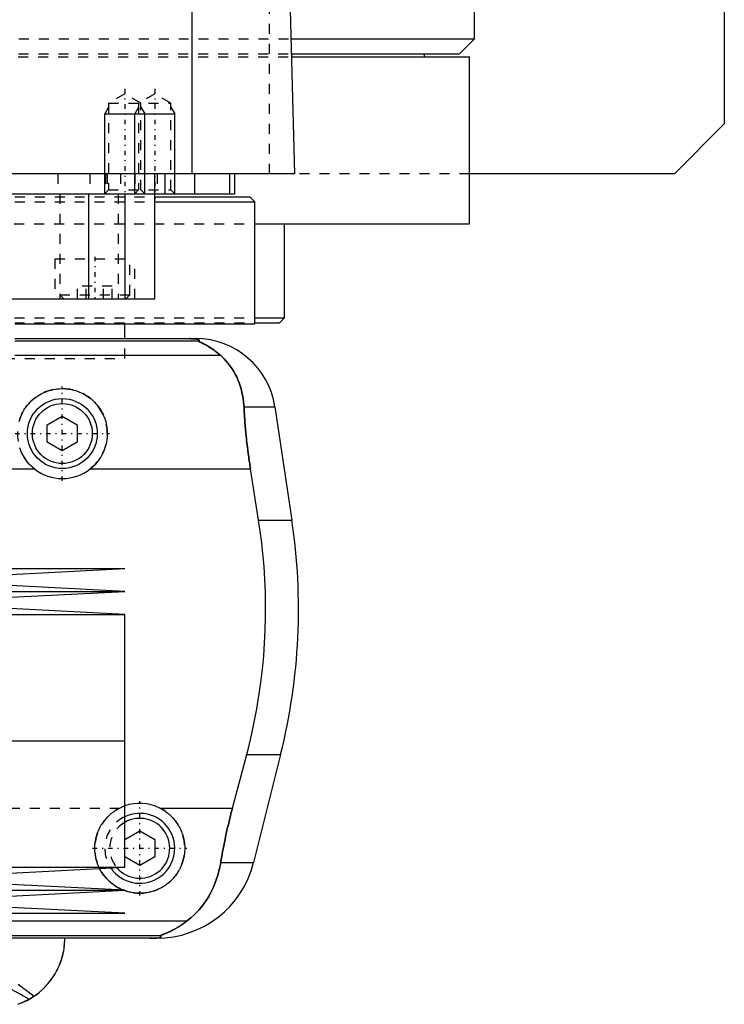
# Model space of a CAD drawing. Extents: x -105 to 105, y -144 to 599.
# Tile 6 of 11: x 34 to 105, y -67 to 32. Entities that reach past the tile are written whole.
import ezdxf

# ---------------------------------------------------------------- set-up
doc = ezdxf.new("R2010")
doc.units = 0
doc.linetypes.add('CENTER', pattern=[1.5, 0.45, -0.5, 0.05, -0.5])
doc.linetypes.add('DASHED', pattern=[2, 1, -1])
for name, color, linetype in [('AM_0', 7, 'CONTINUOUS'), ('AM_10', 7, 'CONTINUOUS'), ('AM_3', 7, 'DASHED'), ('AM_7', 7, 'CENTER')]:
    doc.layers.add(name, color=color, linetype=linetype)

msp = doc.modelspace()

# ---------------------------------------------------------------- linework, layer by layer
at = {"layer": 'AM_0', "color": 7, "linetype": 'CONTINUOUS'}
for p, q in [((105, 311.5), (105, 21.5)), ((80, 30), (80, 291.5)), ((51.744, 16.5), (51.744, 77.05)), ((60.5, 73.35), (62, 16.5)), ((61.606, 30), (80, 30)), ((78.5, 28.5), (80, 30)), ((61.648, 28.5), (78.5, 28.5)), ((61.656, 28.2), (79.5, 28.2)), ((75, 28.2), (75, 28.5)), ((79.5, 11.5), (79.5, 28.2)), ((105, 21.5), (100, 16.5)), ((62, 16.5), (-62, 16.5)), ((48, 4), (48, 16.5)), ((49, 16.5), (49, 14.5)), ((52, 14.5), (52, 16.5)), ((55.474, 16.5), (55.474, 14.5)), ((56, 14.5), (56, 16.5)), ((100, 16.5), (79.5, 16.5)), ((-56, 14.5), (56, 14.5)), ((41.361, 14.5), (41.361, 4)), ((45.003, 14.5), (45.003, 4)), ((48.014, 14.2), (57.5, 14.2)), ((58, 13.7), (57.5, 14.2)), ((48.014, 13.7), (58, 13.7)), ((58, 1.5), (58, 13.7)), ((58.063, 11.5), (79.5, 11.5)), ((61, 2.08), (61, 11.5)), ((-48, 4), (48, 4)), ((58.042, 2.08), (61, 2.08)), ((60.5, 1.58), (61, 2.08)), ((34.039, 1.5), (58, 1.5)), ((45, 0), (45, 1.5)), ((58.019, 1.58), (60.5, 1.58)), ((34, 0), (52.11, 0)), ((52.378, -0.254), (34, -0.254)), ((54.6, -1.693), (34, -1.693)), ((56.932, -6.813), (60.021, -6.813)), ((60.021, -6.813), (61.724, -18.159)), ((37.25, -8.634), (38.75, -7.768)), ((38.75, -7.768), (40.25, -8.634)), ((37.25, -10.366), (37.25, -8.634)), ((40.25, -8.634), (40.25, -10.366)), ((38.75, -11.232), (37.25, -10.366)), ((40.25, -10.366), (38.75, -11.232)), ((31.65, -13.032), (35.962, -13.032)), ((41.538, -13.032), (57.58, -13.032)), ((58.394, -18.159), (57.58, -13.032)), ((58.394, -18.159), (61.724, -18.159)), ((-45, -23), (45, -23)), ((22.5, -24.15), (45, -23)), ((45, -25.3), (22.5, -24.15)), ((-45, -25.3), (45, -25.3)), ((22.5, -26.45), (45, -25.3)), ((45, -27.6), (22.5, -26.45)), ((-45, -27.6), (45, -27.6)), ((45, -40.25), (45, -27.6)), ((-45, -40.25), (45, -40.25)), ((45, -52.9), (45, -40.25)), ((55.781, -46.968), (57.2, -41.616)), ((57.2, -41.616), (60.596, -41.616)), ((60.596, -41.616), (57.893, -52.426)), ((48.498, -46.968), (55.781, -46.968)), ((45, -50.134), (46.5, -49.268)), ((46.5, -49.268), (48, -50.134)), ((48, -50.134), (48, -51.866)), ((46.5, -52.732), (45, -51.866)), ((48, -51.866), (46.5, -52.732)), ((-45, -52.9), (45, -52.9)), ((22.5, -54.05), (45, -52.9)), ((54.602, -52.426), (57.893, -52.426)), ((45, -55.2), (22.5, -54.05)), ((-45, -55.2), (45, -55.2)), ((22.5, -56.35), (45, -55.2)), ((45, -57.5), (22.5, -56.35)), ((-45, -57.5), (45, -57.5)), ((51.173, -58.307), (21.35, -58.307)), ((48.569, -59.746), (22.85, -59.746)), ((48.192, -60), (23.65, -60))]:
    msp.add_line(p, q, dxfattribs=at)
for points in [[(52.378, -0.254, 0), (52.391, -0.247, 0), (52.412, -0.231, 0), (52.43, -0.216, 0), (52.437, -0.209, 0), (52.443, -0.201, 0), (52.451, -0.186, 0), (52.454, -0.171, 0), (52.452, -0.157, 0), (52.445, -0.142, 0), (52.432, -0.128, 0), (52.423, -0.121, 0), (52.413, -0.113, 0), (52.386, -0.099, 0), (52.348, -0.084, 0), (52.298, -0.069, 0), (52.234, -0.053, 0), (52.189, -0.045, 0), (52.175, -0.043, 0), (52.16, -0.04, 0), (52.153, -0.039, 0), (52.145, -0.038, 0), (52.129, -0.036, 0), (52.113, -0.033, 0), (52.105, -0.032, 0), (52.096, -0.031, 0), (52.077, -0.029, 0), (52.057, -0.026, 0), (52.046, -0.025, 0), (52.035, -0.024, 0), (52.012, -0.022, 0), (51.988, -0.019, 0), (51.962, -0.017, 0), (51.934, -0.015, 0), (51.905, -0.013, 0), (51.89, -0.012, 0), (51.874, -0.011, 0), (51.842, -0.009, 0), (51.822, -0.008, 0), (51.816, -0.007, 0), (51.81, -0.007, 0), (51.807, -0.007, 0), (51.803, -0.007, 0), (51.797, -0.007, 0), (51.79, -0.006, 0), (51.784, -0.006, 0), (51.777, -0.006, 0), (51.77, -0.005, 0), (51.766, -0.005, 0), (51.763, -0.005, 0), (51.756, -0.005, 0), (51.748, -0.004, 0), (51.741, -0.004, 0), (51.734, -0.004, 0), (51.726, -0.004, 0), (51.723, -0.004, 0), (51.719, -0.003, 0), (51.712, -0.003, 0), (51.704, -0.003, 0), (51.697, -0.003, 0), (51.689, -0.003, 0), (51.682, -0.002, 0), (51.678, -0.002, 0), (51.674, -0.002, 0), (51.666, -0.002, 0), (51.657, -0.002, 0), (51.653, -0.002, 0), (51.649, -0.002, 0), (51.64, -0.001, 0), (51.631, -0.001, 0), (51.627, -0.001, 0), (51.623, -0.001, 0), (51.614, -0.001, 0), (51.605, -0.001, 0), (51.596, -0.001, 0), (51.587, -0.001, 0), (51.579, 0, 0), (51.574, 0, 0), (51.57, 0, 0), (51.562, 0, 0), (51.553, 0, 0), (51.544, 0, 0), (51.535, 0, 0), (51.525, 0, 0), (51.521, 0, 0), (51.516, 0, 0), (51.506, 0, 0), (51.497, 0, 0), (51.492, 0, 0)], [(54.6, -1.693, 0), (54.508, -1.609, 0), (54.325, -1.451, 0), (54.145, -1.305, 0), (54.057, -1.237, 0), (53.97, -1.172, 0), (53.799, -1.049, 0), (53.635, -0.938, 0), (53.477, -0.838, 0), (53.327, -0.748, 0), (53.184, -0.667, 0), (53.116, -0.63, 0), (53.051, -0.595, 0), (52.927, -0.531, 0), (52.812, -0.475, 0), (52.704, -0.424, 0), (52.644, -0.396, 0), (52.628, -0.389, 0), (52.612, -0.382, 0), (52.604, -0.378, 0), (52.596, -0.374, 0), (52.581, -0.367, 0), (52.566, -0.361, 0), (52.551, -0.354, 0), (52.537, -0.347, 0), (52.523, -0.341, 0), (52.516, -0.338, 0), (52.509, -0.335, 0), (52.496, -0.329, 0), (52.484, -0.323, 0), (52.478, -0.32, 0), (52.472, -0.317, 0), (52.46, -0.312, 0), (52.449, -0.307, 0), (52.444, -0.304, 0), (52.439, -0.302, 0), (52.429, -0.297, 0), (52.421, -0.292, 0), (52.412, -0.288, 0), (52.405, -0.284, 0), (52.398, -0.28, 0), (52.395, -0.278, 0), (52.392, -0.276, 0), (52.387, -0.272, 0), (52.383, -0.269, 0), (52.38, -0.266, 0), (52.377, -0.263, 0), (52.376, -0.261, 0), (52.375, -0.26, 0), (52.375, -0.259, 0), (52.376, -0.257, 0), (52.377, -0.255, 0), (52.378, -0.254, 0)], [(56.932, -6.813, 0), (56.922, -6.646, 0), (56.893, -6.315, 0), (56.85, -5.988, 0), (56.824, -5.825, 0), (56.795, -5.664, 0), (56.727, -5.345, 0), (56.647, -5.031, 0), (56.554, -4.722, 0), (56.448, -4.418, 0), (56.329, -4.121, 0), (56.266, -3.975, 0), (56.199, -3.83, 0), (56.056, -3.547, 0), (55.9, -3.271, 0), (55.733, -3.003, 0), (55.554, -2.744, 0), (55.363, -2.494, 0), (55.263, -2.372, 0), (55.16, -2.253, 0), (54.945, -2.021, 0), (54.718, -1.8, 0), (54.6, -1.693, 0)], [(34.472, -8.104, 0), (34.505, -8.006, 0), (34.541, -7.908, 0), (34.619, -7.716, 0), (34.705, -7.528, 0), (34.8, -7.345, 0), (34.902, -7.166, 0), (35.012, -6.994, 0), (35.07, -6.91, 0), (35.13, -6.827, 0), (35.253, -6.668, 0), (35.382, -6.515, 0), (35.517, -6.37, 0), (35.656, -6.232, 0), (35.803, -6.099, 0), (35.879, -6.035, 0), (35.958, -5.971, 0), (36.12, -5.849, 0), (36.289, -5.732, 0), (36.465, -5.623, 0), (36.647, -5.521, 0), (36.835, -5.428, 0), (36.93, -5.384, 0), (37.027, -5.343, 0), (37.223, -5.267, 0), (37.423, -5.2, 0), (37.625, -5.143, 0), (37.83, -5.095, 0), (38.035, -5.057, 0), (38.138, -5.042, 0), (38.241, -5.029, 0), (38.446, -5.01, 0), (38.649, -5.001, 0), (38.75, -5, 0), (38.851, -5.001, 0), (39.054, -5.01, 0), (39.259, -5.029, 0), (39.362, -5.042, 0), (39.465, -5.057, 0), (39.67, -5.095, 0), (39.875, -5.143, 0), (40.077, -5.2, 0), (40.277, -5.267, 0), (40.473, -5.343, 0), (40.57, -5.384, 0), (40.665, -5.428, 0), (40.853, -5.521, 0), (41.035, -5.623, 0), (41.211, -5.732, 0), (41.38, -5.849, 0), (41.542, -5.971, 0), (41.621, -6.035, 0), (41.697, -6.099, 0), (41.844, -6.232, 0), (41.983, -6.37, 0), (42.118, -6.515, 0), (42.247, -6.668, 0), (42.37, -6.827, 0), (42.43, -6.91, 0), (42.488, -6.994, 0), (42.598, -7.166, 0), (42.7, -7.345, 0), (42.795, -7.528, 0), (42.881, -7.716, 0), (42.959, -7.908, 0), (42.995, -8.006, 0), (43.028, -8.104, 0), (43.088, -8.302, 0), (43.138, -8.502, 0), (43.179, -8.704, 0), (43.211, -8.906, 0), (43.233, -9.108, 0), (43.241, -9.208, 0), (43.246, -9.308, 0), (43.25, -9.507, 0), (43.245, -9.707, 0), (43.239, -9.808, 0), (43.231, -9.909, 0), (43.208, -10.113, 0), (43.175, -10.318, 0), (43.155, -10.42, 0), (43.132, -10.523, 0), (43.08, -10.727, 0), (43.017, -10.929, 0), (42.945, -11.128, 0), (42.863, -11.325, 0), (42.773, -11.517, 0), (42.724, -11.611, 0), (42.673, -11.704, 0), (42.565, -11.886, 0), (42.449, -12.062, 0), (42.326, -12.231, 0), (42.197, -12.393, 0), (42.062, -12.547, 0), (41.992, -12.621, 0), (41.921, -12.693, 0), (41.774, -12.832, 0), (41.619, -12.967, 0), (41.538, -13.032, 0)], [(57.58, -13.032, 0), (57.553, -12.861, 0), (57.501, -12.52, 0), (57.451, -12.18, 0), (57.427, -12.01, 0), (57.403, -11.84, 0), (57.357, -11.498, 0), (57.313, -11.155, 0), (57.27, -10.81, 0), (57.23, -10.464, 0), (57.191, -10.117, 0), (57.173, -9.943, 0), (57.155, -9.769, 0), (57.12, -9.42, 0), (57.088, -9.071, 0), (57.058, -8.723, 0), (57.03, -8.374, 0), (57.004, -8.026, 0), (56.992, -7.852, 0), (56.981, -7.678, 0), (56.96, -7.331, 0), (56.941, -6.985, 0), (56.932, -6.813, 0)], [(35.962, -13.032, 0), (35.881, -12.967, 0), (35.726, -12.832, 0), (35.579, -12.693, 0), (35.508, -12.621, 0), (35.438, -12.547, 0), (35.303, -12.393, 0), (35.174, -12.231, 0), (35.051, -12.062, 0), (34.935, -11.886, 0), (34.827, -11.704, 0), (34.776, -11.611, 0), (34.727, -11.517, 0), (34.637, -11.325, 0), (34.555, -11.128, 0), (34.483, -10.929, 0)], [(57.2, -41.616, 0), (57.366, -40.978, 0), (57.676, -39.685, 0), (57.958, -38.376, 0), (58.088, -37.717, 0), (58.21, -37.055, 0), (58.431, -35.726, 0), (58.62, -34.395, 0), (58.777, -33.067, 0), (58.902, -31.746, 0), (58.995, -30.438, 0), (59.03, -29.791, 0), (59.057, -29.149, 0), (59.089, -27.883, 0), (59.094, -26.642, 0), (59.071, -25.384, 0), (59.018, -24.102, 0), (58.935, -22.799, 0), (58.882, -22.142, 0), (58.821, -21.482, 0), (58.674, -20.156, 0), (58.495, -18.825, 0), (58.394, -18.159, 0)], [(48.498, -46.968, 0), (48.557, -46.998, 0), (48.673, -47.059, 0), (48.786, -47.124, 0), (48.842, -47.158, 0), (48.898, -47.192, 0), (49.007, -47.263, 0), (49.113, -47.336, 0), (49.217, -47.413, 0), (49.318, -47.491, 0), (49.416, -47.573, 0), (49.464, -47.614, 0), (49.511, -47.656, 0), (49.603, -47.741, 0), (49.692, -47.828, 0), (49.778, -47.917, 0), (49.863, -48.01, 0), (49.946, -48.106, 0), (49.986, -48.155, 0), (50.026, -48.204, 0), (50.104, -48.306, 0), (50.18, -48.41, 0), (50.217, -48.463, 0), (50.253, -48.517, 0), (50.323, -48.626, 0), (50.39, -48.737, 0), (50.422, -48.794, 0), (50.454, -48.851, 0), (50.514, -48.966, 0), (50.572, -49.084, 0), (50.625, -49.203, 0), (50.676, -49.323, 0), (50.723, -49.445, 0), (50.745, -49.506, 0), (50.766, -49.568, 0), (50.806, -49.692, 0), (50.842, -49.816, 0), (50.874, -49.942, 0), (50.902, -50.067, 0), (50.927, -50.193, 0), (50.938, -50.256, 0), (50.948, -50.319, 0), (50.966, -50.444, 0), (50.979, -50.569, 0), (50.99, -50.694, 0), (50.996, -50.817, 0), (51, -50.94, 0), (51, -51, 0), (51, -51.061, 0), (50.996, -51.183, 0), (50.99, -51.306, 0), (50.979, -51.429, 0), (50.966, -51.553, 0), (50.949, -51.677, 0), (50.939, -51.739, 0), (50.928, -51.8, 0), (50.904, -51.924, 0), (50.876, -52.047, 0), (50.845, -52.17, 0), (50.811, -52.291, 0), (50.773, -52.412, 0), (50.752, -52.472, 0), (50.731, -52.532, 0), (50.686, -52.651, 0), (50.638, -52.768, 0), (50.613, -52.826, 0), (50.587, -52.884, 0), (50.532, -52.998, 0), (50.474, -53.111, 0), (50.444, -53.166, 0), (50.414, -53.221, 0), (50.35, -53.33, 0), (50.283, -53.436, 0), (50.214, -53.54, 0), (50.143, -53.642, 0), (50.068, -53.742, 0), (50.03, -53.79, 0), (49.992, -53.838, 0), (49.913, -53.933, 0), (49.832, -54.024, 0), (49.75, -54.113, 0), (49.666, -54.198, 0), (49.579, -54.281, 0), (49.535, -54.322, 0), (49.49, -54.363, 0), (49.397, -54.443, 0), (49.302, -54.521, 0), (49.203, -54.597, 0), (49.102, -54.671, 0), (48.998, -54.743, 0), (48.945, -54.778, 0), (48.892, -54.812, 0), (48.783, -54.878, 0), (48.672, -54.941, 0), (48.559, -55.001, 0), (48.444, -55.059, 0), (48.326, -55.113, 0), (48.267, -55.138, 0), (48.208, -55.163, 0), (48.087, -55.211, 0), (47.966, -55.255, 0), (47.843, -55.295, 0), (47.718, -55.332, 0), (47.594, -55.365, 0), (47.531, -55.38, 0), (47.468, -55.395, 0), (47.342, -55.421, 0), (47.215, -55.443, 0), (47.152, -55.453, 0), (47.089, -55.461, 0), (46.962, -55.476, 0), (46.836, -55.487, 0), (46.773, -55.492, 0), (46.71, -55.495, 0), (46.586, -55.499, 0), (46.461, -55.5, 0), (46.337, -55.497, 0), (46.212, -55.491, 0), (46.086, -55.481, 0), (46.022, -55.475, 0), (45.959, -55.467, 0), (45.833, -55.45, 0), (45.706, -55.429, 0), (45.58, -55.405, 0), (45.454, -55.377, 0), (45.329, -55.345, 0), (45.266, -55.328, 0), (45.204, -55.309, 0), (45.081, -55.27, 0), (44.959, -55.228, 0), (44.898, -55.205, 0)], [(54.602, -52.426, 0), (54.628, -52.273, 0), (54.68, -51.966, 0), (54.735, -51.66, 0), (54.762, -51.506, 0), (54.79, -51.353, 0), (54.848, -51.047, 0), (54.907, -50.741, 0), (54.968, -50.435, 0), (55.031, -50.131, 0), (55.095, -49.827, 0), (55.128, -49.676, 0), (55.161, -49.525, 0), (55.227, -49.223, 0), (55.296, -48.924, 0), (55.365, -48.626, 0), (55.436, -48.327, 0), (55.51, -48.027, 0), (55.547, -47.877, 0), (55.585, -47.726, 0), (55.662, -47.424, 0), (55.741, -47.12, 0), (55.781, -46.968, 0)], [(44.867, -55.193, 0), (44.779, -55.158, 0), (44.606, -55.082, 0), (44.437, -54.999, 0), (44.354, -54.955, 0), (44.272, -54.91, 0), (44.112, -54.814, 0), (43.957, -54.712, 0), (43.807, -54.605, 0), (43.664, -54.494, 0), (43.526, -54.377, 0), (43.46, -54.318, 0), (43.396, -54.258, 0), (43.271, -54.134, 0), (43.15, -54.005, 0), (43.033, -53.869, 0), (42.921, -53.728, 0), (42.814, -53.581, 0), (42.762, -53.506, 0), (42.712, -53.429, 0), (42.616, -53.272, 0), (42.526, -53.111, 0), (42.483, -53.029, 0)], [(51.173, -58.307, 0), (51.326, -58.19, 0), (51.623, -57.947, 0), (51.906, -57.692, 0), (52.043, -57.559, 0), (52.177, -57.423, 0), (52.435, -57.143, 0), (52.681, -56.852, 0), (52.913, -56.549, 0), (53.132, -56.236, 0), (53.337, -55.912, 0), (53.435, -55.746, 0), (53.53, -55.578, 0), (53.708, -55.236, 0), (53.873, -54.885, 0), (54.024, -54.526, 0), (54.161, -54.159, 0), (54.284, -53.785, 0), (54.34, -53.595, 0), (54.393, -53.404, 0), (54.487, -53.017, 0), (54.568, -52.624, 0), (54.602, -52.426, 0)], [(48.569, -59.746, 0), (48.568, -59.745, 0), (48.567, -59.743, 0), (48.567, -59.741, 0), (48.567, -59.74, 0), (48.568, -59.739, 0), (48.57, -59.736, 0), (48.574, -59.733, 0), (48.578, -59.73, 0), (48.584, -59.727, 0), (48.591, -59.723, 0), (48.594, -59.721, 0), (48.598, -59.719, 0), (48.607, -59.715, 0), (48.617, -59.71, 0), (48.627, -59.706, 0), (48.638, -59.701, 0), (48.65, -59.696, 0), (48.657, -59.693, 0), (48.663, -59.69, 0), (48.677, -59.685, 0), (48.691, -59.679, 0), (48.698, -59.676, 0), (48.705, -59.673, 0), (48.72, -59.667, 0), (48.736, -59.661, 0), (48.744, -59.658, 0), (48.752, -59.655, 0), (48.769, -59.648, 0), (48.786, -59.641, 0), (48.804, -59.634, 0), (48.822, -59.627, 0), (48.841, -59.62, 0), (48.85, -59.616, 0), (48.86, -59.613, 0), (48.879, -59.605, 0), (48.899, -59.597, 0), (48.97, -59.569, 0), (49.095, -59.517, 0), (49.231, -59.459, 0), (49.381, -59.393, 0), (49.46, -59.356, 0), (49.542, -59.317, 0), (49.715, -59.232, 0), (49.897, -59.136, 0), (50.088, -59.03, 0), (50.285, -58.915, 0), (50.482, -58.793, 0), (50.581, -58.728, 0), (50.68, -58.663, 0), (50.878, -58.525, 0), (51.075, -58.381, 0), (51.173, -58.307, 0)], [(34.484, -66.545, 0), (34.742, -66.441, 0), (35.22, -66.216, 0), (35.664, -65.965, 0), (35.877, -65.829, 0), (36.083, -65.686, 0), (36.476, -65.382, 0), (36.842, -65.055, 0), (37.18, -64.708, 0), (37.49, -64.343, 0), (37.771, -63.962, 0), (37.901, -63.766, 0), (38.023, -63.567, 0), (38.245, -63.162, 0), (38.438, -62.747, 0), (38.602, -62.326, 0), (38.737, -61.901, 0), (38.843, -61.475, 0), (38.885, -61.261, 0), (38.921, -61.048, 0), (38.972, -60.625, 0), (38.997, -60.207, 0), (39, -60, 0)], [(35.945, -65.783, 0), (36.114, -65.664, 0), (36.438, -65.414, 0), (36.744, -65.148, 0), (36.89, -65.009, 0), (37.031, -64.867, 0), (37.299, -64.574, 0), (37.548, -64.269, 0), (37.777, -63.954, 0), (37.986, -63.629, 0), (38.175, -63.297, 0), (38.262, -63.128, 0), (38.344, -62.958, 0), (38.494, -62.614, 0), (38.623, -62.266, 0), (38.733, -61.916, 0), (38.823, -61.564, 0), (38.894, -61.212, 0), (38.923, -61.037, 0), (38.947, -60.862, 0), (38.981, -60.514, 0), (38.998, -60.17, 0), (39, -60, 0)], [(47.523, -60, 0), (47.528, -60, 0), (47.537, -60, 0), (47.546, -60, 0), (47.551, -60, 0), (47.556, -60, 0), (47.565, -60, 0), (47.575, -60, 0), (47.584, -60, 0), (47.594, -60, 0), (47.603, -60, 0), (47.608, -60, 0), (47.612, -60, 0), (47.622, -60, 0), (47.631, -59.999, 0), (47.64, -59.999, 0), (47.648, -59.999, 0), (47.657, -59.999, 0), (47.661, -59.999, 0), (47.665, -59.999, 0), (47.674, -59.999, 0), (47.682, -59.999, 0), (47.687, -59.999, 0), (47.691, -59.999, 0), (47.7, -59.998, 0), (47.708, -59.998, 0), (47.713, -59.998, 0), (47.717, -59.998, 0), (47.726, -59.998, 0), (47.734, -59.998, 0), (47.743, -59.997, 0), (47.751, -59.997, 0), (47.759, -59.997, 0), (47.763, -59.997, 0), (47.767, -59.997, 0), (47.775, -59.997, 0), (47.783, -59.996, 0), (47.791, -59.996, 0), (47.798, -59.996, 0), (47.805, -59.996, 0), (47.809, -59.996, 0), (47.812, -59.995, 0), (47.82, -59.995, 0), (47.827, -59.995, 0), (47.834, -59.995, 0), (47.842, -59.994, 0), (47.849, -59.994, 0), (47.852, -59.994, 0), (47.856, -59.994, 0), (47.863, -59.994, 0), (47.87, -59.993, 0), (47.894, -59.992, 0), (47.933, -59.99, 0), (47.95, -59.989, 0), (47.967, -59.989, 0), (47.999, -59.987, 0), (48.03, -59.984, 0), (48.06, -59.982, 0), (48.088, -59.98, 0), (48.115, -59.978, 0), (48.128, -59.977, 0), (48.14, -59.975, 0), (48.164, -59.973, 0), (48.187, -59.971, 0), (48.198, -59.97, 0), (48.209, -59.968, 0), (48.229, -59.966, 0), (48.248, -59.964, 0), (48.257, -59.963, 0), (48.265, -59.961, 0), (48.282, -59.959, 0), (48.298, -59.957, 0), (48.351, -59.948, 0), (48.428, -59.933, 0), (48.489, -59.918, 0), (48.536, -59.903, 0), (48.571, -59.888, 0), (48.585, -59.881, 0), (48.597, -59.874, 0), (48.615, -59.859, 0), (48.627, -59.844, 0), (48.633, -59.83, 0), (48.633, -59.815, 0), (48.628, -59.799, 0), (48.623, -59.792, 0), (48.617, -59.784, 0), (48.601, -59.769, 0), (48.581, -59.754, 0), (48.569, -59.746, 0)], [(35.945, -65.783, 0), (35.901, -65.812, 0), (35.814, -65.87, 0), (35.726, -65.926, 0), (35.682, -65.953, 0), (35.638, -65.981, 0), (35.549, -66.034, 0), (35.459, -66.086, 0), (35.369, -66.136, 0), (35.278, -66.185, 0), (35.187, -66.233, 0), (35.141, -66.256, 0), (35.095, -66.279, 0), (35.003, -66.323, 0), (34.91, -66.366, 0), (34.817, -66.408, 0), (34.723, -66.448, 0), (34.63, -66.487, 0), (34.583, -66.506, 0), (34.535, -66.525, 0), (34.441, -66.561, 0), (34.346, -66.595, 0), (34.298, -66.612, 0)]]:
    msp.add_polyline3d(points, dxfattribs=at)
for radius in [3.5, 3]:
    msp.add_circle((38.75, -9.5), radius, dxfattribs=at)
for centre, radius, start, end in [((52.11, -8), 8, 8.53297, 90), ((38.75, -9.5), 4.5, 231.7104, 308.2896), ((2.388, -27.062), 60, 345.96216, 8.53297), ((46.5, -51), 4.5, 63.63717, 109.47122), ((46.5, -51), 3.5, 214.27649, 115.37693), ((46.5, -51), 3, 220.29776, 120), ((48.192, -50), 10, 270, 345.96216)]:
    msp.add_arc(centre, radius, start, end, dxfattribs=at)
at = {"layer": 'AM_10', "color": 7, "linetype": 'CONTINUOUS'}
for p, q in [((43.379, 23.156), (43, 22.5)), ((46.379, 23.156), (46, 22.5)), ((46.621, 23.156), (47, 22.5)), ((49.621, 23.156), (50, 22.5)), ((43, 14.5), (43, 22.5)), ((43, 22.5), (50, 22.5)), ((46, 14.5), (46, 22.5)), ((47, 14.5), (47, 22.5)), ((50, 14.5), (50, 22.5))]:
    msp.add_line(p, q, dxfattribs=at)
at = {"layer": 'AM_3', "color": 6, "linetype": 'DASHED'}
for p, q in [((59.5, 16.5), (59.5, 75.489)), ((-61.606, 30), (61.606, 30)), ((-61.656, 28.2), (61.656, 28.2)), ((-61.648, 28.5), (61.648, 28.5)), ((45, 24.5), (43.379, 23.564)), ((46.621, 23.564), (45, 24.5)), ((48, 24.5), (46.379, 23.564)), ((49.621, 23.564), (48, 24.5)), ((43.379, 23.564), (43.379, 14.879)), ((43.379, 23.564), (49.621, 23.564)), ((46.379, 23.564), (46.379, 14.879)), ((46.621, 14.879), (46.621, 23.564)), ((49.621, 14.879), (49.621, 23.564)), ((79.5, 16.5), (-79.5, 16.5)), ((38.286, 16.5), (38.286, 14.5)), ((41.5, 16.5), (41.5, 14.5)), ((43.087, 16.5), (43.087, 14.5)), ((43.236, 16.5), (43.236, 14.5)), ((44.587, 16.5), (44.587, 14.5)), ((46, 16.5), (46, 14.5)), ((48.25, 16.5), (48.25, 14.5)), ((43.379, 14.879), (43, 14.5)), ((43.379, 14.879), (49.621, 14.879)), ((46.379, 14.879), (46, 14.5)), ((47, 14.5), (46.621, 14.879)), ((50, 14.5), (49.621, 14.879)), ((-48.014, 14.2), (48.014, 14.2)), ((38.5, 14.5), (38.5, 4)), ((44.341, 14.5), (44.341, 4)), ((-48.014, 13.7), (48.014, 13.7)), ((-58.063, 11.5), (58.063, 11.5)), ((38, 8), (38, 4)), ((38, 8), (46, 8)), ((45.5, 4.4), (45.5, 8)), ((46, 4), (46, 8)), ((40.268, 4), (40.268, 5.25)), ((43.732, 5.25), (40.268, 5.25)), ((41.134, 4), (41.134, 5.25)), ((42.866, 4), (42.866, 5.25)), ((43.732, 4), (43.732, 5.25)), ((38.5, 4.4), (38.9, 4)), ((38.5, 4.4), (45.5, 4.4)), ((45.1, 4), (45.5, 4.4)), ((-58.042, 2.08), (58.042, 2.08)), ((-58.019, 1.58), (58.019, 1.58)), ((45, 1.5), (45, 1.58)), ((45, -2), (45, 0)), ((-45, -2), (45, -2)), ((-45, -2), (45, -2)), ((-44.502, -46.968), (44.502, -46.968)), ((44.898, -55.205), (44.867, -55.193))]:
    msp.add_line(p, q, dxfattribs=at)
for points in [[(51.492, 0, 0), (51.497, 0, 0), (51.506, 0, 0), (51.516, 0, 0), (51.521, 0, 0), (51.525, 0, 0), (51.535, 0, 0), (51.544, 0, 0), (51.553, 0, 0), (51.562, 0, 0), (51.57, 0, 0), (51.574, 0, 0), (51.579, 0, 0), (51.587, -0.001, 0), (51.596, -0.001, 0), (51.605, -0.001, 0), (51.614, -0.001, 0), (51.623, -0.001, 0), (51.627, -0.001, 0), (51.631, -0.001, 0), (51.64, -0.001, 0), (51.649, -0.002, 0), (51.653, -0.002, 0), (51.657, -0.002, 0), (51.666, -0.002, 0), (51.674, -0.002, 0), (51.678, -0.002, 0), (51.682, -0.002, 0), (51.689, -0.003, 0), (51.697, -0.003, 0), (51.704, -0.003, 0), (51.712, -0.003, 0), (51.719, -0.003, 0), (51.723, -0.004, 0), (51.726, -0.004, 0), (51.734, -0.004, 0), (51.741, -0.004, 0), (51.748, -0.004, 0), (51.756, -0.005, 0), (51.763, -0.005, 0), (51.766, -0.005, 0), (51.77, -0.005, 0), (51.777, -0.006, 0), (51.784, -0.006, 0), (51.79, -0.006, 0), (51.797, -0.007, 0), (51.803, -0.007, 0), (51.807, -0.007, 0), (51.81, -0.007, 0), (51.816, -0.007, 0), (51.822, -0.008, 0), (51.842, -0.009, 0), (51.874, -0.011, 0), (51.89, -0.012, 0), (51.905, -0.013, 0), (51.934, -0.015, 0), (51.962, -0.017, 0), (51.988, -0.019, 0), (52.012, -0.022, 0), (52.035, -0.024, 0), (52.046, -0.025, 0), (52.057, -0.026, 0), (52.077, -0.029, 0), (52.096, -0.031, 0), (52.105, -0.032, 0), (52.113, -0.033, 0), (52.129, -0.036, 0), (52.145, -0.038, 0), (52.153, -0.039, 0), (52.16, -0.04, 0), (52.175, -0.043, 0), (52.189, -0.045, 0), (52.234, -0.053, 0), (52.298, -0.069, 0), (52.348, -0.084, 0), (52.386, -0.099, 0), (52.413, -0.113, 0), (52.423, -0.121, 0), (52.432, -0.128, 0), (52.445, -0.142, 0), (52.452, -0.157, 0), (52.454, -0.171, 0), (52.451, -0.186, 0), (52.443, -0.201, 0), (52.437, -0.209, 0), (52.43, -0.216, 0), (52.412, -0.231, 0), (52.391, -0.247, 0), (52.378, -0.254, 0)], [(52.378, -0.254, 0), (52.377, -0.255, 0), (52.376, -0.256, 0), (52.375, -0.258, 0), (52.375, -0.259, 0), (52.376, -0.26, 0), (52.377, -0.263, 0), (52.379, -0.265, 0), (52.381, -0.268, 0), (52.385, -0.271, 0), (52.389, -0.274, 0), (52.391, -0.275, 0), (52.394, -0.277, 0), (52.4, -0.281, 0), (52.406, -0.284, 0), (52.413, -0.288, 0), (52.421, -0.292, 0), (52.429, -0.296, 0), (52.433, -0.299, 0), (52.438, -0.301, 0), (52.447, -0.306, 0), (52.457, -0.31, 0), (52.462, -0.313, 0), (52.468, -0.315, 0), (52.479, -0.321, 0), (52.49, -0.326, 0), (52.496, -0.329, 0), (52.502, -0.331, 0), (52.514, -0.337, 0), (52.527, -0.343, 0), (52.54, -0.349, 0), (52.553, -0.355, 0), (52.567, -0.361, 0), (52.574, -0.364, 0), (52.581, -0.368, 0), (52.595, -0.374, 0), (52.61, -0.381, 0), (52.663, -0.405, 0), (52.763, -0.452, 0), (52.876, -0.506, 0), (52.999, -0.568, 0), (53.064, -0.602, 0), (53.132, -0.638, 0), (53.273, -0.717, 0), (53.426, -0.807, 0), (53.588, -0.908, 0), (53.758, -1.021, 0), (53.936, -1.147, 0), (54.027, -1.214, 0), (54.12, -1.286, 0), (54.309, -1.438, 0), (54.502, -1.605, 0), (54.6, -1.693, 0)], [(54.6, -1.693, 0), (54.718, -1.8, 0), (54.945, -2.021, 0), (55.16, -2.253, 0), (55.263, -2.372, 0), (55.363, -2.494, 0), (55.554, -2.744, 0), (55.733, -3.004, 0), (55.901, -3.271, 0), (56.056, -3.547, 0), (56.199, -3.831, 0), (56.266, -3.975, 0), (56.33, -4.121, 0), (56.448, -4.419, 0), (56.554, -4.722, 0), (56.647, -5.031, 0), (56.727, -5.345, 0), (56.795, -5.664, 0), (56.824, -5.825, 0), (56.85, -5.988, 0), (56.893, -6.315, 0), (56.922, -6.646, 0), (56.932, -6.813, 0)], [(56.932, -6.813, 0), (56.941, -6.985, 0), (56.96, -7.331, 0), (56.981, -7.678, 0), (56.992, -7.852, 0), (57.004, -8.026, 0), (57.03, -8.374, 0), (57.058, -8.723, 0), (57.088, -9.071, 0), (57.12, -9.42, 0), (57.155, -9.769, 0), (57.173, -9.943, 0), (57.191, -10.117, 0), (57.23, -10.464, 0), (57.27, -10.81, 0), (57.313, -11.155, 0), (57.357, -11.498, 0), (57.403, -11.84, 0), (57.427, -12.01, 0), (57.451, -12.18, 0), (57.501, -12.52, 0), (57.553, -12.861, 0), (57.58, -13.032, 0)], [(42.483, -53.029, 0), (42.469, -53, 0), (42.44, -52.941, 0), (42.412, -52.882, 0), (42.399, -52.852, 0), (42.385, -52.822, 0), (42.359, -52.762, 0), (42.334, -52.702, 0), (42.31, -52.641, 0), (42.286, -52.58, 0), (42.264, -52.518, 0), (42.253, -52.487, 0), (42.242, -52.456, 0), (42.221, -52.394, 0), (42.202, -52.332, 0), (42.183, -52.269, 0), (42.165, -52.206, 0), (42.148, -52.143, 0), (42.139, -52.111, 0), (42.131, -52.08, 0), (42.116, -52.016, 0), (42.102, -51.953, 0), (42.095, -51.921, 0), (42.089, -51.889, 0), (42.076, -51.825, 0), (42.065, -51.762, 0), (42.06, -51.73, 0), (42.054, -51.698, 0), (42.045, -51.634, 0), (42.036, -51.57, 0), (42.029, -51.506, 0), (42.022, -51.442, 0), (42.016, -51.378, 0), (42.013, -51.347, 0), (42.011, -51.315, 0), (42.007, -51.251, 0), (42.004, -51.188, 0), (42.002, -51.125, 0), (42, -51.062, 0), (42, -50.999, 0), (42, -50.968, 0), (42, -50.936, 0), (42.002, -50.873, 0), (42.004, -50.81, 0), (42.007, -50.746, 0), (42.011, -50.682, 0), (42.016, -50.618, 0), (42.019, -50.586, 0), (42.022, -50.553, 0), (42.029, -50.489, 0), (42.037, -50.424, 0), (42.046, -50.359, 0), (42.056, -50.294, 0), (42.066, -50.23, 0), (42.072, -50.197, 0), (42.078, -50.165, 0), (42.091, -50.1, 0), (42.105, -50.035, 0), (42.119, -49.97, 0), (42.135, -49.905, 0), (42.152, -49.84, 0), (42.161, -49.808, 0), (42.17, -49.776, 0), (42.188, -49.712, 0), (42.208, -49.647, 0), (42.218, -49.615, 0), (42.229, -49.584, 0), (42.25, -49.52, 0), (42.273, -49.456, 0), (42.285, -49.425, 0), (42.297, -49.393, 0), (42.321, -49.331, 0), (42.347, -49.268, 0), (42.373, -49.206, 0), (42.4, -49.144, 0), (42.429, -49.083, 0), (42.443, -49.053, 0), (42.458, -49.022, 0), (42.488, -48.962, 0), (42.519, -48.902, 0), (42.551, -48.843, 0), (42.583, -48.784, 0), (42.617, -48.726, 0), (42.634, -48.697, 0), (42.651, -48.668, 0), (42.687, -48.611, 0), (42.723, -48.554, 0), (42.759, -48.498, 0), (42.797, -48.443, 0), (42.835, -48.389, 0), (42.855, -48.362, 0), (42.874, -48.335, 0), (42.914, -48.282, 0), (42.954, -48.229, 0), (42.995, -48.178, 0), (43.037, -48.127, 0), (43.079, -48.077, 0), (43.1, -48.052, 0), (43.122, -48.027, 0), (43.165, -47.979, 0), (43.209, -47.931, 0), (43.253, -47.884, 0), (43.298, -47.838, 0), (43.343, -47.793, 0), (43.366, -47.771, 0), (43.389, -47.748, 0), (43.436, -47.704, 0), (43.484, -47.66, 0), (43.508, -47.639, 0), (43.533, -47.617, 0), (43.582, -47.574, 0), (43.632, -47.532, 0), (43.658, -47.511, 0), (43.683, -47.491, 0), (43.735, -47.45, 0), (43.788, -47.409, 0), (43.841, -47.37, 0), (43.895, -47.331, 0), (43.95, -47.292, 0), (43.978, -47.273, 0), (44.005, -47.255, 0), (44.062, -47.218, 0), (44.118, -47.182, 0), (44.176, -47.147, 0), (44.234, -47.112, 0), (44.292, -47.079, 0), (44.322, -47.062, 0), (44.351, -47.046, 0), (44.411, -47.014, 0), (44.471, -46.983, 0), (44.502, -46.968, 0)], [(55.781, -46.968, 0), (55.741, -47.12, 0), (55.662, -47.424, 0), (55.585, -47.726, 0), (55.547, -47.877, 0), (55.51, -48.027, 0), (55.436, -48.327, 0), (55.365, -48.626, 0), (55.296, -48.924, 0), (55.227, -49.223, 0), (55.161, -49.525, 0), (55.128, -49.676, 0), (55.095, -49.827, 0), (55.031, -50.131, 0), (54.968, -50.435, 0), (54.907, -50.741, 0), (54.848, -51.047, 0), (54.79, -51.353, 0), (54.762, -51.506, 0), (54.735, -51.66, 0), (54.68, -51.966, 0), (54.628, -52.273, 0), (54.602, -52.426, 0)], [(54.602, -52.426, 0), (54.568, -52.624, 0), (54.487, -53.017, 0), (54.393, -53.404, 0), (54.34, -53.595, 0), (54.284, -53.785, 0), (54.161, -54.159, 0), (54.024, -54.526, 0), (53.873, -54.885, 0), (53.708, -55.236, 0), (53.529, -55.579, 0), (53.435, -55.747, 0), (53.337, -55.912, 0), (53.131, -56.236, 0), (52.912, -56.55, 0), (52.68, -56.852, 0), (52.435, -57.144, 0), (52.177, -57.424, 0), (52.043, -57.559, 0), (51.906, -57.692, 0), (51.622, -57.947, 0), (51.326, -58.19, 0), (51.173, -58.307, 0)], [(51.173, -58.307, 0), (51.062, -58.391, 0), (50.845, -58.549, 0), (50.632, -58.694, 0), (50.529, -58.762, 0), (50.427, -58.828, 0), (50.228, -58.949, 0), (50.037, -59.06, 0), (49.854, -59.159, 0), (49.681, -59.249, 0), (49.517, -59.329, 0), (49.439, -59.366, 0), (49.364, -59.401, 0), (49.221, -59.464, 0), (49.09, -59.52, 0), (48.964, -59.571, 0), (48.894, -59.599, 0), (48.875, -59.606, 0), (48.856, -59.614, 0), (48.847, -59.618, 0), (48.838, -59.621, 0), (48.82, -59.628, 0), (48.802, -59.635, 0), (48.785, -59.642, 0), (48.768, -59.649, 0), (48.751, -59.655, 0), (48.743, -59.658, 0), (48.735, -59.662, 0), (48.719, -59.668, 0), (48.704, -59.674, 0), (48.697, -59.677, 0), (48.69, -59.68, 0), (48.676, -59.685, 0), (48.662, -59.691, 0), (48.656, -59.693, 0), (48.65, -59.696, 0), (48.638, -59.701, 0), (48.627, -59.706, 0), (48.616, -59.711, 0), (48.607, -59.715, 0), (48.598, -59.719, 0), (48.594, -59.721, 0), (48.59, -59.723, 0), (48.584, -59.727, 0), (48.578, -59.73, 0), (48.574, -59.733, 0), (48.57, -59.736, 0), (48.568, -59.739, 0), (48.567, -59.74, 0), (48.567, -59.741, 0), (48.567, -59.743, 0), (48.568, -59.745, 0), (48.569, -59.746, 0)], [(35.437, -66.098, 0), (35.311, -66.032, 0), (35.053, -65.894, 0), (34.789, -65.75, 0), (34.654, -65.675, 0), (34.518, -65.6, 0), (34.243, -65.444, 0), (33.961, -65.284, 0), (33.674, -65.119, 0), (33.382, -64.95, 0), (33.085, -64.777, 0), (32.935, -64.689, 0), (32.783, -64.6, 0), (32.477, -64.42, 0), (32.166, -64.237, 0), (31.85, -64.052, 0), (31.53, -63.865, 0), (31.206, -63.675, 0), (31.043, -63.58, 0), (30.879, -63.485, 0), (30.547, -63.294, 0), (30.212, -63.103, 0), (30.043, -63.007, 0)], [(34.347, -64.599, 0), (34.719, -64.887, 0), (34.902, -65.026, 0), (35.083, -65.162, 0), (35.436, -65.422, 0), (35.778, -65.666, 0), (35.945, -65.783, 0)]]:
    msp.add_polyline3d(points, dxfattribs=at)
for centre, radius, start, end in [((38.75, -9.5), 4.5, 308.2896, 231.7104), ((46.5, -51), 4.5, 109.47122, 63.63717), ((46.5, -51), 3.5, 115.37693, 214.27649), ((46.5, -51), 3, 120, 220.29776)]:
    msp.add_arc(centre, radius, start, end, dxfattribs=at)
at = {"layer": 'AM_7', "color": 4, "linetype": 'CENTER'}
for p, q in [((45, 25), (45, 14)), ((48, 25), (48, 14)), ((42, 8.2), (42, 3.8)), ((38.75, -14.225), (38.75, -4.775)), ((34.025, -9.5), (43.475, -9.5)), ((46.5, -55.725), (46.5, -46.275)), ((41.775, -51), (51.225, -51))]:
    msp.add_line(p, q, dxfattribs=at)

doc.saveas('drawing.dxf')
